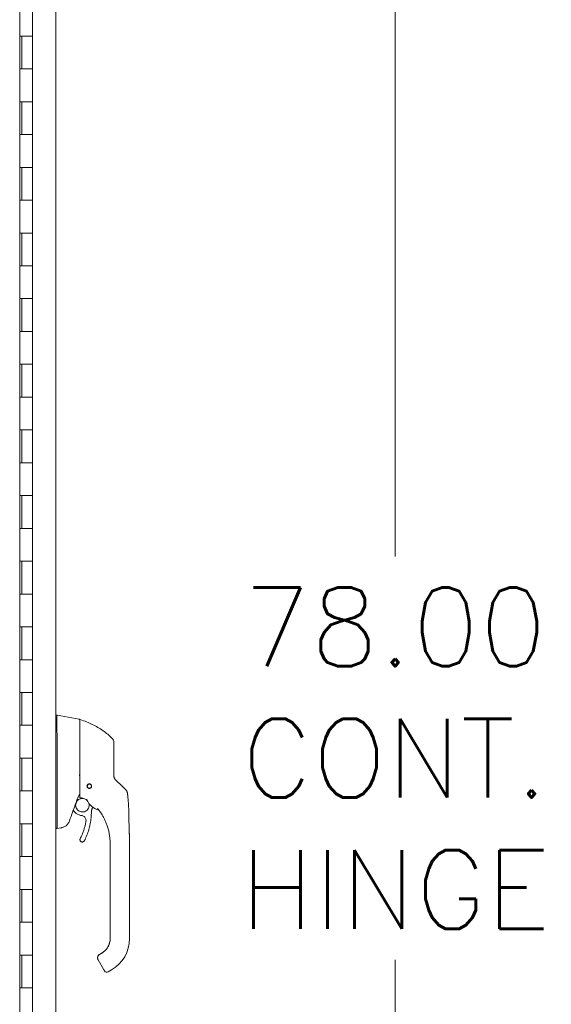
# Model space of a CAD drawing. Header units: inches. Extents: x 4 to 506, y 11 to 319.
# Tile 3 of 47: x 53 to 69, y 187 to 217. Entities that reach past the tile are written whole.
import ezdxf

# ---------------------------------------------------------------- set-up
doc = ezdxf.new("R2010")
doc.units = ezdxf.units.IN
doc.header["$LTSCALE"] = 30
doc.header["$MEASUREMENT"] = 0
doc.layers.add('Dimension (ANSI)', color=7, linetype='Continuous', lineweight=5)
doc.layers.add('Visible (ANSI)', color=7, linetype='Continuous', lineweight=5)
doc.styles.add('ROMANS', font='romans.shx')
doc.dimstyles.new('Default (ANSI)', dxfattribs={"dimscale": 30, "dimtxt": 0.08, "dimasz": 0.098425, "dimexe": 0.125, "dimexo": 0.0625, "dimgap": 0.031496, "dimtad": 0, "dimtih": 1, "dimtoh": 1, "dimrnd": 1e-08, "dimzin": 0, "dimdsep": 46, "dimtxsty": 'ROMANS', "dimcen": 0.09, "dimdle": 0.393701, "dimclrd": 256, "dimclre": 256, "dimclrt": 256, "dimadec": 0, "dimazin": 0, "dimtfac": 1.25, "dimtofl": 0, "dimtmove": 0, "dimatfit": 3, "dimfxl": 0, "dimtolj": 1, "dimtzin": 0, "dimlwd": -1, "dimlwe": -1, "dimarcsym": 0})

# ---------------------------------------------------------------- blocks, each defined once
blk = doc.blocks.new('*D30')
at = {"layer": 'Defpoints', "color": 0}
for p in [(53.221, 233.225), (53.221, 155.225), (64.275, 155.225)]:
    blk.add_point(p, dxfattribs=at)
at = {"layer": 'Dimension (ANSI)'}
for p, q in [((55.096, 233.225), (68.025, 233.225)), ((64.275, 230.272), (64.275, 200.37)), ((64.275, 158.178), (64.275, 188.08)), ((55.096, 155.225), (68.025, 155.225))]:
    blk.add_line(p, q, dxfattribs=at)
for points in [[(63.783, 230.272), (64.767, 230.272), (64.275, 233.225)], [(63.783, 158.178), (64.767, 158.178), (64.275, 155.225)]]:
    blk.add_solid(points, dxfattribs=at)
at = {"layer": 'Dimension (ANSI)', "insert": (64.275, 194.225), "char_height": 2.4, "attachment_point": 5, "style": 'ROMANS'}
blk.add_mtext('\\A1;78.00\\PCONT.\\PHINGE', dxfattribs=at)

msp = doc.modelspace()

# ---------------------------------------------------------------- linework, layer by layer
at = {"layer": 'Visible (ANSI)'}
for p, q in [((53.9276, 234.4127), (53.9276, 154.0376)), ((52.8259, 233.8796), (52.8259, 154.5046)), ((53.221, 216.2251), (53.221, 217.2251)), ((52.8287, 215.2251), (52.8287, 216.2251)), ((52.8287, 216.2251), (52.8973, 216.2251)), ((52.891, 215.2251), (52.891, 216.2251)), ((53.221, 216.2251), (52.8973, 216.2251)), ((52.8973, 216.2251), (53.221, 216.2251)), ((53.221, 215.2251), (53.221, 216.2251)), ((52.8973, 215.2251), (52.8287, 215.2251)), ((52.8973, 215.2251), (53.221, 215.2251)), ((53.221, 215.2251), (52.8973, 215.2251)), ((53.221, 214.2251), (53.221, 215.2251)), ((52.8287, 213.2251), (52.8287, 214.2251)), ((52.8287, 214.2251), (52.8973, 214.2251)), ((52.891, 213.2251), (52.891, 214.2251)), ((53.221, 214.2251), (52.8973, 214.2251)), ((52.8973, 214.2251), (53.221, 214.2251)), ((53.221, 213.2251), (53.221, 214.2251)), ((52.8973, 213.2251), (52.8287, 213.2251)), ((52.8973, 213.2251), (53.221, 213.2251)), ((53.221, 213.2251), (52.8973, 213.2251)), ((53.221, 212.2251), (53.221, 213.2251)), ((52.8287, 211.2251), (52.8287, 212.2251)), ((52.8287, 212.2251), (52.8973, 212.2251)), ((52.891, 211.2251), (52.891, 212.2251)), ((53.221, 212.2251), (52.8973, 212.2251)), ((52.8973, 212.2251), (53.221, 212.2251)), ((53.221, 211.2251), (53.221, 212.2251)), ((52.8973, 211.2251), (52.8287, 211.2251)), ((52.8973, 211.2251), (53.221, 211.2251)), ((53.221, 211.2251), (52.8973, 211.2251)), ((53.221, 210.2251), (53.221, 211.2251)), ((52.8287, 209.2251), (52.8287, 210.2251)), ((52.8287, 210.2251), (52.8973, 210.2251)), ((52.891, 209.2251), (52.891, 210.2251)), ((53.221, 210.2251), (52.8973, 210.2251)), ((52.8973, 210.2251), (53.221, 210.2251)), ((53.221, 209.2251), (53.221, 210.2251)), ((52.8973, 209.2251), (52.8287, 209.2251)), ((52.8973, 209.2251), (53.221, 209.2251)), ((53.221, 209.2251), (52.8973, 209.2251)), ((53.221, 208.2251), (53.221, 209.2251)), ((52.8287, 207.2251), (52.8287, 208.2251)), ((52.8287, 208.2251), (52.8973, 208.2251)), ((52.891, 207.2251), (52.891, 208.2251)), ((53.221, 208.2251), (52.8973, 208.2251)), ((52.8973, 208.2251), (53.221, 208.2251)), ((53.221, 207.2251), (53.221, 208.2251)), ((52.8973, 207.2251), (52.8287, 207.2251)), ((52.8973, 207.2251), (53.221, 207.2251)), ((53.221, 207.2251), (52.8973, 207.2251)), ((53.221, 206.2251), (53.221, 207.2251)), ((52.8287, 205.2251), (52.8287, 206.2251)), ((52.8287, 206.2251), (52.8973, 206.2251)), ((52.891, 205.2251), (52.891, 206.2251)), ((53.221, 206.2251), (52.8973, 206.2251)), ((52.8973, 206.2251), (53.221, 206.2251)), ((53.221, 205.2251), (53.221, 206.2251)), ((52.8973, 205.2251), (52.8287, 205.2251)), ((52.8973, 205.2251), (53.221, 205.2251)), ((53.221, 205.2251), (52.8973, 205.2251)), ((53.221, 204.2251), (53.221, 205.2251)), ((52.8287, 203.2251), (52.8287, 204.2251)), ((52.8287, 204.2251), (52.8973, 204.2251)), ((52.891, 203.2251), (52.891, 204.2251)), ((53.221, 204.2251), (52.8973, 204.2251)), ((52.8973, 204.2251), (53.221, 204.2251)), ((53.221, 203.2251), (53.221, 204.2251)), ((52.8973, 203.2251), (52.8287, 203.2251)), ((52.8973, 203.2251), (53.221, 203.2251)), ((53.221, 203.2251), (52.8973, 203.2251)), ((53.221, 202.2251), (53.221, 203.2251)), ((52.8287, 201.2251), (52.8287, 202.2251)), ((52.8287, 202.2251), (52.8973, 202.2251)), ((52.891, 201.2251), (52.891, 202.2251)), ((53.221, 202.2251), (52.8973, 202.2251)), ((52.8973, 202.2251), (53.221, 202.2251)), ((53.221, 201.2251), (53.221, 202.2251)), ((52.8973, 201.2251), (52.8287, 201.2251)), ((52.8973, 201.2251), (53.221, 201.2251)), ((53.221, 201.2251), (52.8973, 201.2251)), ((53.221, 200.2251), (53.221, 201.2251)), ((52.8287, 199.2251), (52.8287, 200.2251)), ((52.8287, 200.2251), (52.8973, 200.2251)), ((52.891, 199.2251), (52.891, 200.2251)), ((53.221, 200.2251), (52.8973, 200.2251)), ((52.8973, 200.2251), (53.221, 200.2251)), ((53.221, 199.2251), (53.221, 200.2251)), ((52.8973, 199.2251), (52.8287, 199.2251)), ((52.8973, 199.2251), (53.221, 199.2251)), ((53.221, 199.2251), (52.8973, 199.2251)), ((53.221, 198.2251), (53.221, 199.2251)), ((52.8287, 197.2251), (52.8287, 198.2251)), ((52.8287, 198.2251), (52.8973, 198.2251)), ((52.891, 197.2251), (52.891, 198.2251)), ((53.221, 198.2251), (52.8973, 198.2251)), ((52.8973, 198.2251), (53.221, 198.2251)), ((53.221, 197.2251), (53.221, 198.2251)), ((52.8973, 197.2251), (52.8287, 197.2251)), ((52.8973, 197.2251), (53.221, 197.2251)), ((53.221, 197.2251), (52.8973, 197.2251)), ((53.221, 196.2251), (53.221, 197.2251)), ((52.8287, 195.2251), (52.8287, 196.2251)), ((52.8287, 196.2251), (52.8973, 196.2251)), ((52.891, 195.2251), (52.891, 196.2251)), ((53.221, 196.2251), (52.8973, 196.2251)), ((52.8973, 196.2251), (53.221, 196.2251)), ((53.221, 195.2251), (53.221, 196.2251)), ((53.9276, 195.5307), (53.9721, 195.5307)), ((53.9723, 195.5307), (53.9721, 195.5307)), ((54.6397, 195.413), (53.9723, 195.5307)), ((54.656, 195.0531), (54.656, 195.3936)), ((52.8973, 195.2251), (52.8287, 195.2251)), ((52.8973, 195.2251), (53.221, 195.2251)), ((53.221, 195.2251), (52.8973, 195.2251)), ((53.221, 194.2251), (53.221, 195.2251)), ((53.9723, 194.8328), (53.9723, 193.7687)), ((52.8287, 193.2251), (52.8287, 194.2251)), ((52.8287, 194.2251), (52.8973, 194.2251)), ((52.891, 193.2251), (52.891, 194.2251)), ((53.221, 194.2251), (52.8973, 194.2251)), ((52.8973, 194.2251), (53.221, 194.2251)), ((53.221, 193.2251), (53.221, 194.2251)), ((53.9723, 193.5382), (53.9723, 192.1338)), ((52.8973, 193.2251), (52.8287, 193.2251)), ((52.8973, 193.2251), (53.221, 193.2251)), ((53.221, 193.2251), (52.8973, 193.2251)), ((53.221, 192.2251), (53.221, 193.2251)), ((54.4575, 192.639), (54.499, 192.5895)), ((55.0593, 192.8831), (55.0593, 192.8831)), ((52.8287, 191.2251), (52.8287, 192.2251)), ((52.8287, 192.2251), (52.8973, 192.2251)), ((52.891, 191.2251), (52.891, 192.2251)), ((53.221, 192.2251), (52.8973, 192.2251)), ((52.8973, 192.2251), (53.221, 192.2251)), ((53.221, 191.2251), (53.221, 192.2251)), ((53.9276, 192.0819), (53.9712, 192.0819)), ((53.9712, 192.0819), (53.9723, 192.0819)), ((54.0855, 192.1018), (53.9723, 192.0819)), ((54.6643, 191.7406), (54.6643, 191.7409)), ((55.586, 191.5618), (55.586, 191.6218)), ((55.586, 191.5618), (55.586, 190.9516)), ((56.1766, 190.6957), (56.1766, 191.6218)), ((52.8973, 191.2251), (52.8287, 191.2251)), ((52.8973, 191.2251), (53.221, 191.2251)), ((53.221, 191.2251), (52.8973, 191.2251)), ((53.221, 190.2251), (53.221, 191.2251)), ((55.586, 190.8532), (55.586, 190.9516)), ((55.586, 190.8532), (55.586, 190.6957)), ((55.586, 190.6957), (55.586, 190.2429)), ((56.1766, 190.6957), (56.1766, 188.7272)), ((52.8287, 189.2251), (52.8287, 190.2251)), ((52.8287, 190.2251), (52.8973, 190.2251)), ((52.891, 189.2251), (52.891, 190.2251)), ((53.221, 190.2251), (52.8973, 190.2251)), ((52.8973, 190.2251), (53.221, 190.2251)), ((53.221, 189.2251), (53.221, 190.2251)), ((55.586, 190.2429), (55.586, 190.1445)), ((55.586, 190.1445), (55.586, 189.5343)), ((55.586, 189.5343), (55.586, 189.4358)), ((55.586, 189.4358), (55.586, 188.8256)), ((52.8973, 189.2251), (52.8287, 189.2251)), ((52.8973, 189.2251), (53.221, 189.2251)), ((53.221, 189.2251), (52.8973, 189.2251)), ((53.221, 188.2251), (53.221, 189.2251)), ((55.586, 188.8256), (55.586, 188.7272)), ((52.8287, 187.2251), (52.8287, 188.2251)), ((52.8287, 188.2251), (52.8973, 188.2251)), ((52.891, 187.2251), (52.891, 188.2251)), ((53.221, 188.2251), (52.8973, 188.2251)), ((52.8973, 188.2251), (53.221, 188.2251)), ((53.221, 187.2251), (53.221, 188.2251)), ((55.2029, 188.143), (55.2029, 188.143)), ((55.2029, 188.1426), (55.2029, 188.1427)), ((55.2029, 188.1423), (55.2029, 188.1422)), ((55.3455, 188.2932), (55.2619, 188.2449)), ((55.2619, 188.2453), (55.3301, 188.2846)), ((55.3301, 188.2846), (55.2619, 188.2453)), ((55.3301, 188.2846), (55.2619, 188.2452)), ((55.3301, 188.2839), (55.2619, 188.2446)), ((55.2619, 188.2446), (55.3301, 188.2839)), ((55.2619, 188.2446), (55.3301, 188.2839)), ((55.2619, 188.2453), (55.2619, 188.2453)), ((55.2619, 188.2446), (55.2619, 188.2446)), ((55.3301, 188.2846), (55.3301, 188.2846)), ((55.3301, 188.2839), (55.3301, 188.2839)), ((55.2187, 188.0832), (55.3958, 187.7763)), ((55.6254, 187.7725), (55.5231, 187.7135)), ((52.8973, 187.2251), (52.8287, 187.2251)), ((52.8973, 187.2251), (53.221, 187.2251)), ((53.221, 187.2251), (52.8973, 187.2251)), ((53.221, 186.2251), (53.221, 187.2251))]:
    msp.add_line(p, q, dxfattribs=at)
msp.add_circle((54.9513, 193.3725), 0.061, dxfattribs=at)
for centre, radius, start, end in [((54.6363, 195.3936), 0.0197, 0.00006, 80.00001), ((54.6678, 195.3879), 0.0118, 73.0732, 179.99998), ((53.8433, 194.8328), 0.129, 0.01037, 3.51015), ((55.5025, 194.6976), 0.1969, 359.99997, 45.47278), ((54.9513, 193.3724), 0.0689, 180.08663, 359.90795), ((54.9513, 193.3734), 0.061, 180.42604, 359.57396), ((54.9513, 193.373), 0.061, 180.2801, 359.7199), ((54.9513, 193.3737), 0.061, 180.56492, 359.43508), ((54.8579, 192.9466), 0.0201, 23.66834, 56.81565), ((55.3811, 193.176), 0.5512, 203.66848, 254.63979), ((55.2298, 192.6251), 0.0201, 44.47562, 74.6398), ((69.2173, 187.1395), 15.748, 159.74434, 160.82859), ((55.4837, 187.7817), 0.0787, 210.00002, 300.00002)]:
    msp.add_arc(centre, radius, start, end, dxfattribs=at)
for centre, major_axis, ratio, start_param, end_param in [((55.9648, 193.7337), (-0.2377, -0.1397), 0.8326746, 0.1984379, 0.2341508), ((55.9181, 193.1304), (-0.0314, 0.1943), 0.9999984, 4.712389, 5.3634248), ((55.9181, 193.1297), (0.1958, 0.0203), 0.9999934, 0, 0.5297275), ((56.3161, 192.4301), (-1.4398, 0.5246), 0.0011887, 0.0004265, 0.0011341), ((54.8696, 192.9415), (0.0081, 0.0184), 0.9571386, 6.2831848, 6.2867931), ((55.1873, 192.6788), (0.0155, 0.0128), 0.7633201, 6.2825394, 6.2831869), ((55.3811, 193.1762), (0.5314, -0.1463), 0.9999993, 4.712389, 4.7123951), ((54.7926, 193.239), (0.4425, -0.5946), 0.000761, 6.2822115, 6.2842075), ((53.5189, 192.0819), (0.4534, 0.0534), 0.1629425, 6.1951839, 6.264012), ((55.0742, 188.7279), (0.5118, 0), 0.9999992, 5.2359878, 6.2831853), ((55.0742, 188.7272), (1.1024, 0), 0.9999992, 5.2359878, 6.2831853), ((55.2869, 188.1226), (-0.0682, -0.0394), 0.0011029, 6.2825485, 6.2831853)]:
    msp.add_ellipse(centre, major_axis=major_axis, ratio=ratio, start_param=start_param, end_param=end_param, dxfattribs=at)
for points, knots in [([(53.9721, 195.5307), (53.9692, 195.5307), (53.9671, 195.5261), (53.9635, 195.5057), (53.9621, 195.4878), (53.9598, 195.43), (53.9592, 195.385), (53.9592, 195.2748), (53.9598, 195.2109), (53.9621, 195.0893), (53.9635, 195.0354), (53.9671, 194.9339), (53.9692, 194.8872), (53.9721, 194.8407)], [-2.7434722, -2.7434722, -2.7434722, -2.7434722, -2.3881903, -2.3881903, -1.9605506, -1.9605506, -1.3719512, -1.3719512, -0.783309, -0.783309, -0.3554091, -0.3554091, 0, 0, 0, 0]), ([(55.6405, 194.838), (55.6006, 194.8772), (55.5581, 194.9157), (55.513, 194.9532), (55.468, 194.9907), (55.4204, 195.0271), (55.3702, 195.0623), (55.3201, 195.0975), (55.2673, 195.1314), (55.212, 195.1638), (55.1568, 195.1962), (55.0991, 195.227), (55.0414, 195.2548), (54.9838, 195.2827), (54.9264, 195.3078), (54.8651, 195.3318), (54.8039, 195.3559), (54.7389, 195.3786), (54.6712, 195.3992)], [0, 0, 0, 0, 0.1666667, 0.1666667, 0.1666667, 0.3333333, 0.3333333, 0.3333333, 0.5, 0.5, 0.5, 0.6666667, 0.6666667, 0.6666667, 0.8333333, 0.8333333, 0.8333333, 1, 1, 1, 1]), ([(54.656, 195.0531), (54.656, 195.0409), (54.656, 195.0289), (54.656, 195.0172), (54.656, 194.9995), (54.656, 194.9825), (54.656, 194.9663), (54.656, 194.95), (54.656, 194.9344), (54.656, 194.9194), (54.656, 194.9045), (54.656, 194.8902), (54.656, 194.8765), (54.656, 194.8628), (54.656, 194.8498), (54.656, 194.8373), (54.656, 194.8248), (54.656, 194.8128), (54.656, 194.8014), (54.656, 194.7899), (54.656, 194.779), (54.656, 194.7685), (54.656, 194.7581), (54.656, 194.7481), (54.656, 194.7385), (54.656, 194.729), (54.656, 194.7199), (54.656, 194.7113), (54.656, 194.7026), (54.656, 194.6944), (54.656, 194.6865)], [0.73879691, 0.73879691, 0.73879691, 0.73879691, 0.75675676, 0.75675676, 0.75675676, 0.78378378, 0.78378378, 0.78378378, 0.81081081, 0.81081081, 0.81081081, 0.83783784, 0.83783784, 0.83783784, 0.86486486, 0.86486486, 0.86486486, 0.89189189, 0.89189189, 0.89189189, 0.91891892, 0.91891892, 0.91891892, 0.94594595, 0.94594595, 0.94594595, 0.97297297, 0.97297297, 0.97297297, 1, 1, 1, 1]), ([(54.656, 194.6865), (54.656, 194.6016), (54.656, 194.5199), (54.656, 194.4405), (54.656, 194.3612), (54.656, 194.2843), (54.656, 194.2119), (54.656, 194.1396), (54.656, 194.0718), (54.656, 194.0011), (54.656, 193.9305), (54.656, 193.8569), (54.656, 193.7829)], [0, 0, 0, 0, 0.25, 0.25, 0.25, 0.5, 0.5, 0.5, 0.75, 0.75, 0.75, 1, 1, 1, 1]), ([(55.6993, 194.0829), (55.6993, 194.0919), (55.6993, 194.1013), (55.6993, 194.1111), (55.6993, 194.121), (55.6993, 194.1313), (55.6993, 194.1422), (55.6993, 194.153), (55.6993, 194.1643), (55.6993, 194.1761), (55.6993, 194.1879), (55.6993, 194.2002), (55.6993, 194.213), (55.6993, 194.2258), (55.6993, 194.2392), (55.6993, 194.253), (55.6993, 194.2669), (55.6993, 194.2814), (55.6993, 194.2963), (55.6993, 194.3113), (55.6993, 194.3269), (55.6993, 194.343), (55.6993, 194.3591), (55.6993, 194.3759), (55.6993, 194.3931), (55.6993, 194.4103), (55.6993, 194.4281), (55.6993, 194.4462), (55.6993, 194.4644), (55.6993, 194.483), (55.6993, 194.5007), (55.6993, 194.5185), (55.6993, 194.5353), (55.6993, 194.5504), (55.6993, 194.5655), (55.6993, 194.579), (55.6993, 194.591), (55.6993, 194.603), (55.6993, 194.6136), (55.6993, 194.6229), (55.6993, 194.6322), (55.6993, 194.6402), (55.6993, 194.6472), (55.6993, 194.6543), (55.6993, 194.6603), (55.6993, 194.6655), (55.6993, 194.6706), (55.6993, 194.675), (55.6993, 194.6786), (55.6993, 194.6823), (55.6993, 194.6853), (55.6993, 194.6877), (55.6993, 194.6901), (55.6993, 194.6919), (55.6993, 194.6933), (55.6993, 194.6947), (55.6993, 194.6957), (55.6993, 194.6963), (55.6993, 194.6969), (55.6993, 194.6972), (55.6993, 194.6972)], [0, 0, 0, 0, 0.05, 0.05, 0.05, 0.1, 0.1, 0.1, 0.15, 0.15, 0.15, 0.2, 0.2, 0.2, 0.25, 0.25, 0.25, 0.3, 0.3, 0.3, 0.35, 0.35, 0.35, 0.4, 0.4, 0.4, 0.45, 0.45, 0.45, 0.5, 0.5, 0.5, 0.55, 0.55, 0.55, 0.6, 0.6, 0.6, 0.65, 0.65, 0.65, 0.7, 0.7, 0.7, 0.75, 0.75, 0.75, 0.8, 0.8, 0.8, 0.85, 0.85, 0.85, 0.9, 0.9, 0.9, 0.95, 0.95, 0.95, 1, 1, 1, 1]), ([(55.6993, 193.6932), (55.6993, 193.734), (55.6993, 193.7756), (55.6993, 193.8181), (55.6993, 193.8606), (55.6993, 193.9039), (55.6993, 193.9481), (55.6993, 193.9922), (55.6993, 194.0372), (55.6993, 194.0829)], [0, 0, 0, 0, 0.33333333, 0.33333333, 0.33333333, 0.66666667, 0.66666667, 0.66666667, 1, 1, 1, 1]), ([(53.9723, 193.7674), (53.9719, 193.7287), (53.9717, 193.69), (53.9717, 193.6135), (53.9719, 193.576), (53.9723, 193.5395)], [-0.58964336, -0.58964336, -0.58964336, -0.58964336, -0.29484392, -0.29484392, 0, 0, 0, 0]), ([(54.6553, 193.6953), (54.6547, 193.6972), (54.6538, 193.6989), (54.6524, 193.7005), (54.651, 193.702), (54.6492, 193.7034), (54.647, 193.7048), (54.6449, 193.7061), (54.6424, 193.7074), (54.6398, 193.7087)], [0, 0, 0, 0, 0.3333333, 0.3333333, 0.3333333, 0.6666667, 0.6666667, 0.6666667, 1, 1, 1, 1]), ([(54.6553, 193.6953), (54.6556, 193.6942), (54.6558, 193.6922), (54.656, 193.6876), (54.656, 193.685), (54.656, 193.6827)], [-0.039762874, -0.039762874, -0.039762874, -0.039762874, -0.019191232, -0.019191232, 0, 0, 0, 0]), ([(54.656, 193.7829), (54.656, 193.773), (54.656, 193.7629), (54.656, 193.7524), (54.656, 193.7418), (54.656, 193.7309), (54.656, 193.7202), (54.656, 193.7095), (54.656, 193.699), (54.656, 193.6886), (54.656, 193.6782), (54.656, 193.6679), (54.656, 193.6577), (54.656, 193.6475), (54.656, 193.6374), (54.656, 193.6275), (54.656, 193.6176), (54.656, 193.608), (54.656, 193.598), (54.656, 193.5881), (54.656, 193.5779), (54.656, 193.5672), (54.656, 193.5564), (54.656, 193.5452), (54.656, 193.5338), (54.656, 193.5224), (54.656, 193.5109), (54.656, 193.4992), (54.656, 193.4875), (54.656, 193.4757), (54.656, 193.4637), (54.656, 193.4517), (54.656, 193.4397), (54.656, 193.4275), (54.656, 193.4154), (54.656, 193.4032), (54.656, 193.391), (54.656, 193.3788), (54.656, 193.3666), (54.656, 193.3543), (54.656, 193.342), (54.656, 193.3294), (54.656, 193.3178), (54.656, 193.3061), (54.656, 193.2953), (54.656, 193.2855), (54.656, 193.2756), (54.656, 193.2667), (54.656, 193.2584), (54.656, 193.2501), (54.656, 193.2424), (54.656, 193.2352), (54.656, 193.2279), (54.656, 193.221), (54.656, 193.2143), (54.656, 193.2077), (54.656, 193.2012), (54.656, 193.1948), (54.656, 193.1884), (54.656, 193.1822), (54.656, 193.176), (54.656, 193.1698), (54.656, 193.1637), (54.656, 193.1576), (54.656, 193.1515), (54.656, 193.1454), (54.656, 193.1395), (54.656, 193.1335), (54.656, 193.1277), (54.656, 193.1224), (54.656, 193.117), (54.656, 193.1122), (54.656, 193.1079), (54.656, 193.1035), (54.656, 193.0996), (54.656, 193.096), (54.656, 193.0925), (54.656, 193.0892), (54.656, 193.0863), (54.656, 193.0833), (54.656, 193.0807), (54.656, 193.0782), (54.656, 193.0758), (54.656, 193.0735), (54.656, 193.0715), (54.656, 193.0695), (54.656, 193.0676), (54.656, 193.0658), (54.656, 193.0641), (54.656, 193.0625), (54.656, 193.0609), (54.656, 193.0594), (54.656, 193.0579), (54.656, 193.0565), (54.656, 193.0551), (54.656, 193.0537), (54.656, 193.0524), (54.656, 193.051), (54.656, 193.0497), (54.656, 193.0483), (54.656, 193.047), (54.656, 193.0456), (54.656, 193.0443), (54.656, 193.043), (54.656, 193.0418), (54.656, 193.0407), (54.656, 193.0396), (54.656, 193.0386), (54.656, 193.0378), (54.656, 193.037), (54.656, 193.0362), (54.656, 193.0355), (54.656, 193.0349), (54.656, 193.0343), (54.656, 193.0337), (54.656, 193.0332), (54.656, 193.0327), (54.656, 193.0322), (54.656, 193.0318), (54.656, 193.0314), (54.656, 193.031), (54.656, 193.0306), (54.656, 193.0303), (54.656, 193.03), (54.656, 193.0297), (54.656, 193.0295), (54.656, 193.0292), (54.656, 193.029), (54.656, 193.0288), (54.656, 193.0286), (54.656, 193.0284), (54.656, 193.0283), (54.656, 193.0281), (54.656, 193.028), (54.656, 193.0279), (54.656, 193.0277), (54.656, 193.0276), (54.656, 193.0275), (54.656, 193.0275), (54.656, 193.0274), (54.656, 193.0273), (54.656, 193.0273), (54.656, 193.0272), (54.656, 193.0272), (54.656, 193.0271), (54.656, 193.0271), (54.656, 193.0271), (54.656, 193.027), (54.656, 193.027), (54.656, 193.027), (54.656, 193.027)], [0, 0, 0, 0, 0.02, 0.02, 0.02, 0.04, 0.04, 0.04, 0.06, 0.06, 0.06, 0.08, 0.08, 0.08, 0.1, 0.1, 0.1, 0.12, 0.12, 0.12, 0.14, 0.14, 0.14, 0.16, 0.16, 0.16, 0.18, 0.18, 0.18, 0.2, 0.2, 0.2, 0.22, 0.22, 0.22, 0.24, 0.24, 0.24, 0.26, 0.26, 0.26, 0.28, 0.28, 0.28, 0.3, 0.3, 0.3, 0.32, 0.32, 0.32, 0.34, 0.34, 0.34, 0.36, 0.36, 0.36, 0.38, 0.38, 0.38, 0.4, 0.4, 0.4, 0.42, 0.42, 0.42, 0.44, 0.44, 0.44, 0.46, 0.46, 0.46, 0.48, 0.48, 0.48, 0.5, 0.5, 0.5, 0.52, 0.52, 0.52, 0.54, 0.54, 0.54, 0.56, 0.56, 0.56, 0.58, 0.58, 0.58, 0.6, 0.6, 0.6, 0.62, 0.62, 0.62, 0.64, 0.64, 0.64, 0.66, 0.66, 0.66, 0.68, 0.68, 0.68, 0.7, 0.7, 0.7, 0.72, 0.72, 0.72, 0.74, 0.74, 0.74, 0.76, 0.76, 0.76, 0.78, 0.78, 0.78, 0.8, 0.8, 0.8, 0.82, 0.82, 0.82, 0.84, 0.84, 0.84, 0.86, 0.86, 0.86, 0.88, 0.88, 0.88, 0.9, 0.9, 0.9, 0.92, 0.92, 0.92, 0.94, 0.94, 0.94, 0.96, 0.96, 0.96, 0.98, 0.98, 0.98, 1, 1, 1, 1]), ([(55.6993, 193.6947), (55.6993, 193.6861), (55.6999, 193.678), (55.7008, 193.6704), (55.7017, 193.6628), (55.7031, 193.6558), (55.7046, 193.6492), (55.7062, 193.6427), (55.708, 193.6366), (55.7099, 193.6309), (55.7118, 193.6253), (55.7139, 193.6201), (55.716, 193.6153), (55.7181, 193.6105), (55.7203, 193.6061), (55.7225, 193.6019), (55.7247, 193.5978), (55.7269, 193.5941), (55.7291, 193.5905), (55.7313, 193.587), (55.7334, 193.5838), (55.7356, 193.5807), (55.7378, 193.5777), (55.7399, 193.5748), (55.742, 193.5721), (55.7441, 193.5695), (55.7462, 193.567), (55.7484, 193.5646), (55.7505, 193.5622), (55.7526, 193.5599), (55.7547, 193.5577)], [0.00000004, 0.00000004, 0.00000004, 0.00000004, 0.1, 0.1, 0.1, 0.2, 0.2, 0.2, 0.3, 0.3, 0.3, 0.4, 0.4, 0.4, 0.5, 0.5, 0.5, 0.6, 0.6, 0.6, 0.7, 0.7, 0.7, 0.8, 0.8, 0.8, 0.9, 0.9, 0.9, 1, 1, 1, 1]), ([(54.9513, 193.3034), (54.9461, 193.3034), (54.9409, 193.304), (54.9306, 193.3063), (54.9257, 193.3081), (54.9136, 193.314), (54.907, 193.3189), (54.8953, 193.3311), (54.8905, 193.3387), (54.8846, 193.3534), (54.883, 193.3604), (54.8821, 193.3741), (54.8826, 193.3807), (54.8857, 193.3946), (54.8885, 193.4017), (54.8973, 193.4159), (54.9035, 193.4227), (54.9168, 193.4323), (54.9233, 193.4356), (54.937, 193.44), (54.9441, 193.4411), (54.9513, 193.4411)], [-0.57392807, -0.57392807, -0.57392807, -0.57392807, -0.53381403, -0.53381403, -0.49391427, -0.49391427, -0.43075969, -0.43075969, -0.35976568, -0.35976568, -0.30059841, -0.30059841, -0.24545309, -0.24545309, -0.18315135, -0.18315135, -0.11040726, -0.11040726, -0.05467869, -0.05467869, -0.000001, -0.000001, -0.000001, -0.000001]), ([(54.9513, 193.4411), (54.9566, 193.4411), (54.9619, 193.4405), (54.9723, 193.438), (54.9773, 193.4362), (54.99, 193.4299), (54.997, 193.4245), (55.0085, 193.4115), (55.013, 193.4041), (55.0186, 193.3887), (55.02, 193.381), (55.0203, 193.3656), (55.0191, 193.3581), (55.0143, 193.3434), (55.0107, 193.3364), (55.0007, 193.3235), (54.9943, 193.3178), (54.9817, 193.3101), (54.9759, 193.3076), (54.9638, 193.3042), (54.9576, 193.3034), (54.9513, 193.3034)], [-0.56928744, -0.56928744, -0.56928744, -0.56928744, -0.52888577, -0.52888577, -0.48768411, -0.48768411, -0.42024216, -0.42024216, -0.35307171, -0.35307171, -0.29129274, -0.29129274, -0.2304014, -0.2304014, -0.16717789, -0.16717789, -0.09852884, -0.09852884, -0.04859211, -0.04859211, -0.000001, -0.000001, -0.000001, -0.000001]), ([(55.9019, 193.4175), (55.9077, 193.412), (55.9139, 193.4061), (55.9208, 193.3995), (55.9277, 193.393), (55.9353, 193.3858), (55.9427, 193.3787), (55.9502, 193.3717), (55.9575, 193.3647), (55.9643, 193.3582), (55.9711, 193.3518), (55.9773, 193.3458), (55.9831, 193.3404), (55.9888, 193.3349), (55.9941, 193.3299), (55.9989, 193.3253), (56.0037, 193.3207), (56.0081, 193.3165), (56.0121, 193.3127), (56.0161, 193.3089), (56.0197, 193.3055), (56.023, 193.3024), (56.0262, 193.2993), (56.0291, 193.2965), (56.0317, 193.294), (56.0344, 193.2916), (56.0367, 193.2894), (56.0387, 193.2874), (56.0407, 193.2855), (56.0425, 193.2838), (56.044, 193.2824), (56.0455, 193.2809), (56.0468, 193.2797), (56.0479, 193.2786), (56.049, 193.2776), (56.0499, 193.2767), (56.0507, 193.276), (56.0514, 193.2753), (56.052, 193.2747), (56.0525, 193.2743), (56.0529, 193.2739), (56.0532, 193.2736), (56.0534, 193.2734), (56.0536, 193.2732), (56.0537, 193.2731), (56.0537, 193.2731)], [0.00000004, 0.00000004, 0.00000004, 0.00000004, 0.06666667, 0.06666667, 0.06666667, 0.13333333, 0.13333333, 0.13333333, 0.2, 0.2, 0.2, 0.26666667, 0.26666667, 0.26666667, 0.33333333, 0.33333333, 0.33333333, 0.4, 0.4, 0.4, 0.46666667, 0.46666667, 0.46666667, 0.53333333, 0.53333333, 0.53333333, 0.6, 0.6, 0.6, 0.66666667, 0.66666667, 0.66666667, 0.73333333, 0.73333333, 0.73333333, 0.8, 0.8, 0.8, 0.86666667, 0.86666667, 0.86666667, 0.93333333, 0.93333333, 0.93333333, 1, 1, 1, 1]), ([(56.0948, 193.217), (56.0948, 193.217), (56.0948, 193.2169), (56.0953, 193.2159), (56.0969, 193.2128), (56.1007, 193.2039), (56.1019, 193.2008), (56.1052, 193.1916), (56.1074, 193.1847), (56.1114, 193.1689), (56.113, 193.1597), (56.114, 193.1503)], [0.30539867, 0.30539867, 0.30539867, 0.30539867, 0.32826155, 0.32826155, 0.44781005, 0.44781005, 0.49541217, 0.49541217, 0.56786727, 0.56786727, 0.64600989, 0.64600989, 0.64600989, 0.64600989]), ([(54.5335, 192.7921), (54.5335, 192.8142), (54.5371, 192.8362), (54.5509, 192.8781), (54.5612, 192.8979), (54.5876, 192.9332), (54.6036, 192.9488), (54.6397, 192.9741), (54.6598, 192.9838), (54.7021, 192.9965), (54.7242, 192.9994), (54.7551, 192.9985), (54.764, 192.9976), (54.7728, 192.9962)], [5.9346961, 5.9346961, 5.9346961, 5.9346961, 6.2546961, 6.2546961, 6.5746962, 6.5746962, 6.8946962, 6.8946962, 7.2146962, 7.2146962, 7.5346961, 7.5346961, 7.6638354, 7.6638354, 7.6638354, 7.6638354]), ([(54.6666, 193.0153), (54.6653, 193.0154), (54.664, 193.0158), (54.6614, 193.017), (54.6601, 193.0179), (54.6581, 193.0201), (54.6573, 193.0214), (54.6563, 193.0242), (54.656, 193.0256), (54.656, 193.027)], [0, 0, 0, 0, 0.010213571, 0.010213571, 0.021888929, 0.021888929, 0.03336269, 0.03336269, 0.044191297, 0.044191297, 0.044191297, 0.044191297]), ([(54.6666, 193.0153), (54.6676, 193.0152), (54.6686, 193.015), (54.6707, 193.0148), (54.6717, 193.0147), (54.6727, 193.0146)], [-0.015527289, -0.015527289, -0.015527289, -0.015527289, -0.007755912, -0.007755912, -0.000000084, -0.000000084, -0.000000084, -0.000000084]), ([(54.8777, 192.9599), (54.8615, 192.967), (54.845, 192.9735), (54.8282, 192.9793), (54.8115, 192.9852), (54.7946, 192.9904), (54.7775, 192.995), (54.7603, 192.9996), (54.743, 193.0035), (54.7256, 193.0068), (54.7081, 193.0101), (54.6904, 193.0127), (54.6727, 193.0146)], [0.00000001, 0.00000001, 0.00000001, 0.00000001, 0.25, 0.25, 0.25, 0.5, 0.5, 0.5, 0.75, 0.75, 0.75, 1, 1, 1, 1]), ([(54.8263, 192.98), (54.8413, 192.9731), (54.8555, 192.9645), (54.873, 192.9506), (54.8774, 192.9468), (54.8817, 192.9428)], [7.9353654, 7.9353654, 7.9353654, 7.9353654, 8.17469604, 8.17469604, 8.25940983, 8.25940983, 8.25940983, 8.25940983]), ([(56.1526, 192.644), (56.1517, 192.7006), (56.1489, 192.7583), (56.1449, 192.8158), (56.141, 192.8737), (56.1359, 192.9313), (56.1305, 192.9873), (56.1251, 193.0434), (56.1194, 193.0977), (56.1139, 193.1499)], [0.00202866, 0.00202866, 0.00202866, 0.00202866, 0.33333333, 0.33333333, 0.33333333, 0.66666667, 0.66666667, 0.66666667, 1, 1, 1, 1]), ([(56.114, 193.1503), (56.1225, 193.0687), (56.1311, 192.9871), (56.1433, 192.8441), (56.1477, 192.7826), (56.1508, 192.7097), (56.1512, 192.6981), (56.1517, 192.6827), (56.1519, 192.6787), (56.1521, 192.6709), (56.1522, 192.6671), (56.1523, 192.6622), (56.1523, 192.6608), (56.1524, 192.657), (56.1524, 192.6552), (56.1526, 192.6488), (56.1526, 192.6488), (56.1526, 192.6477), (56.1526, 192.6475), (56.1526, 192.6475)], [0.0000066, 0.0000066, 0.0000066, 0.0000066, 0.6250104, 0.6250104, 1.0938658, 1.0938658, 1.181845, 1.181845, 1.2131635, 1.2131635, 1.244798, 1.244798, 1.2605313, 1.2605313, 1.2923474, 1.2923474, 1.4199121, 1.4199121, 1.5350653, 1.5350653, 1.5350653, 1.5350653]), ([(54.444, 192.6022), (54.4441, 192.6018), (54.4441, 192.6015), (54.4444, 192.5997), (54.4444, 192.5983), (54.4442, 192.5951), (54.4438, 192.5933), (54.4431, 192.5916)], [0.020894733, 0.020894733, 0.020894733, 0.020894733, 0.023788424, 0.023788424, 0.034584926, 0.034584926, 0.048126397, 0.048126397, 0.048126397, 0.048126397]), ([(54.9469, 192.7921), (54.9469, 192.7702), (54.9433, 192.7482), (54.9295, 192.7064), (54.9192, 192.6866), (54.8928, 192.6513), (54.8768, 192.6357), (54.8407, 192.6104), (54.8206, 192.6007), (54.7783, 192.588), (54.7562, 192.5851), (54.7121, 192.5864), (54.6902, 192.5906), (54.6488, 192.6057), (54.6293, 192.6166), (54.5947, 192.6439), (54.5796, 192.6604), (54.5554, 192.6973), (54.5462, 192.7176), (54.5359, 192.7562), (54.5335, 192.7742), (54.5335, 192.7921)], [2.7943163, 2.7943163, 2.7943163, 2.7943163, 3.1131035, 3.1131035, 3.4331035, 3.4331035, 3.7531035, 3.7531035, 4.0731035, 4.0731035, 4.3931035, 4.3931035, 4.7131034, 4.7131034, 5.0331034, 5.0331034, 5.3531034, 5.3531034, 5.6731034, 5.6731034, 5.9334832, 5.9334832, 5.9334832, 5.9334832]), ([(54.9398, 192.8457), (54.9398, 192.8457), (54.9398, 192.8456), (54.9445, 192.8282), (54.9469, 192.8101), (54.9469, 192.7921)], [8.81399674, 8.81399674, 8.81399674, 8.81399674, 8.81469604, 8.81469604, 9.07628873, 9.07628873, 9.07628873, 9.07628873]), ([(55.0296, 192.6679), (55.0275, 192.663), (55.0256, 192.658), (55.0222, 192.6479), (55.0207, 192.6428), (55.0182, 192.6325), (55.0171, 192.6273), (55.0154, 192.6168), (55.0147, 192.6115), (55.0139, 192.6009), (55.0137, 192.5956), (55.0137, 192.5903)], [6.22620958, 6.22620958, 6.22620958, 6.22620958, 6.30729363, 6.30729363, 6.38837768, 6.38837768, 6.46946173, 6.46946173, 6.55054578, 6.55054578, 6.63162983, 6.63162983, 6.63162983, 6.63162983]), ([(55.05, 192.7353), (55.0499, 192.7346), (55.0497, 192.734), (55.0482, 192.7258), (55.0465, 192.7184), (55.0426, 192.7037), (55.0404, 192.6964), (55.0354, 192.682), (55.0326, 192.6749), (55.0296, 192.6679)], [2.97444193, 2.97444193, 2.97444193, 2.97444193, 2.98096633, 2.98096633, 3.05350035, 3.05350035, 3.12603437, 3.12603437, 3.19856838, 3.19856838, 3.19856838, 3.19856838]), ([(55.4356, 192.3176), (55.4223, 192.3469), (55.4077, 192.3769), (55.3916, 192.4075), (55.3754, 192.438), (55.3578, 192.4692), (55.3386, 192.5007), (55.3193, 192.5322), (55.2984, 192.5641), (55.2758, 192.5959), (55.2532, 192.6278), (55.229, 192.6597), (55.2028, 192.6916)], [0, 0, 0, 0, 0.25, 0.25, 0.25, 0.5, 0.5, 0.5, 0.75, 0.75, 0.75, 0.99999998, 0.99999998, 0.99999998, 0.99999998]), ([(56.1527, 192.6427), (56.1527, 192.6422), (56.1527, 192.6427), (56.1528, 192.6381), (56.1528, 192.6375), (56.1528, 192.6362), (56.1528, 192.6354), (56.1528, 192.6335), (56.1529, 192.6324), (56.1529, 192.6287), (56.153, 192.6257), (56.1531, 192.6169), (56.1532, 192.6107), (56.1535, 192.5943), (56.1537, 192.5839), (56.1543, 192.5424), (56.1548, 192.5112), (56.1569, 192.3866), (56.1589, 192.2932), (56.1654, 192.06), (56.1712, 191.9202), (56.1749, 191.7641), (56.1752, 191.748), (56.1758, 191.7172), (56.176, 191.7022), (56.1763, 191.675), (56.1764, 191.6626), (56.1765, 191.6488), (56.1765, 191.6453), (56.1765, 191.6394), (56.1765, 191.637), (56.1765, 191.6347), (56.1765, 191.6344), (56.1765, 191.634), (56.1765, 191.6338), (56.1765, 191.6337), (56.1765, 191.6336), (56.1765, 191.6335), (56.1765, 191.6335), (56.1765, 191.6334), (56.1765, 191.6334), (56.1765, 191.6334), (56.1765, 191.6334), (56.1765, 191.6334)], [0, 0, 0, 0, 0.1159605, 0.1159605, 0.1286218, 0.1286218, 0.1402614, 0.1402614, 0.1519419, 0.1519419, 0.1755884, 0.1755884, 0.2222149, 0.2222149, 0.3014399, 0.3014399, 0.5389789, 0.5389789, 1.2516919, 1.2516919, 2.3205902, 2.3205902, 2.4431261, 2.4431261, 2.5614461, 2.5614461, 2.6841104, 2.6841104, 2.7342759, 2.7342759, 2.7807507, 2.7807507, 2.7875201, 2.7875201, 2.7904135, 2.7904135, 2.7918602, 2.7918602, 2.7925835, 2.7925835, 2.7929452, 2.7929452, 2.7929723, 2.7929723, 2.7929723, 2.7929723]), ([(56.1527, 192.6394), (56.1527, 192.6394), (56.1527, 192.6394), (56.1527, 192.6393), (56.1527, 192.6391), (56.1528, 192.6372), (56.1528, 192.6366), (56.1528, 192.6344), (56.1528, 192.6336), (56.1529, 192.6318), (56.1529, 192.6309), (56.1529, 192.6285), (56.1529, 192.6269), (56.153, 192.6235), (56.153, 192.6216), (56.1531, 192.6168), (56.1532, 192.6137), (56.1533, 192.6039), (56.1534, 192.5971), (56.1539, 192.5701), (56.1542, 192.5498), (56.1555, 192.4687), (56.1566, 192.4079), (56.1598, 192.2561), (56.1623, 192.165), (56.1675, 192.0066), (56.17, 191.936), (56.1722, 191.8638), (56.1725, 191.8538), (56.1729, 191.8398), (56.1731, 191.835), (56.1732, 191.8297), (56.1733, 191.8282), (56.1733, 191.8267), (56.1733, 191.8264), (56.1733, 191.8261), (56.1733, 191.8261), (56.1733, 191.8261)], [2.3855729, 2.3855729, 2.3855729, 2.3855729, 2.4134226, 2.4134226, 2.5210955, 2.5210955, 2.5615635, 2.5615635, 2.5782618, 2.5782618, 2.5896296, 2.5896296, 2.6042754, 2.6042754, 2.6189313, 2.6189313, 2.6426778, 2.6426778, 2.6942641, 2.6942641, 2.8488358, 2.8488358, 3.3123956, 3.3123956, 4.0079879, 4.0079879, 4.5316835, 4.5316835, 4.6195555, 4.6195555, 4.67259, 4.67259, 4.6990879, 4.6990879, 4.715138, 4.715138, 4.7207262, 4.7207262, 4.7207262, 4.7207262]), ([(54.3426, 192.3111), (54.3314, 192.2789), (54.3148, 192.2482), (54.2734, 192.1949), (54.2483, 192.1716), (54.1928, 192.1343), (54.1616, 192.12), (54.1196, 192.1083), (54.1098, 192.1061), (54.0998, 192.1044)], [0.0000069, 0.0000069, 0.0000069, 0.0000069, 0.25938854, 0.25938854, 0.51413678, 0.51413678, 0.76905127, 0.76905127, 0.84596412, 0.84596412, 0.84596412, 0.84596412]), ([(54.7081, 192.4788), (54.692, 192.4805), (54.676, 192.4833), (54.6448, 192.4915), (54.6294, 192.4968), (54.5998, 192.5097), (54.5855, 192.5173), (54.5581, 192.5346), (54.5451, 192.5443), (54.5208, 192.5656), (54.5094, 192.5772), (54.499, 192.5895)], [4.46606988, 4.46606988, 4.46606988, 4.46606988, 4.62005346, 4.62005346, 4.77403703, 4.77403703, 4.92802061, 4.92802061, 5.08200418, 5.08200418, 5.23598776, 5.23598776, 5.23598776, 5.23598776]), ([(54.7081, 192.4788), (54.7234, 192.4772), (54.7385, 192.4734), (54.767, 192.4615), (54.7803, 192.4535), (54.8041, 192.4338), (54.8145, 192.4223), (54.8316, 192.3966), (54.8383, 192.3825), (54.8472, 192.353), (54.8495, 192.3376), (54.8495, 192.3221)], [1.3244772, 1.3244772, 1.3244772, 1.3244772, 1.6182025, 1.6182025, 1.9119277, 1.9119277, 2.2056529, 2.2056529, 2.4993782, 2.4993782, 2.7931034, 2.7931034, 2.7931034, 2.7931034]), ([(55.0137, 192.5903), (55.0137, 192.5291), (55.0107, 192.468), (54.999, 192.3463), (54.9902, 192.2857), (54.9669, 192.1657), (54.9524, 192.1062), (54.9177, 191.989), (54.8976, 191.9312), (54.8518, 191.8178), (54.8262, 191.7622), (54.798, 191.7079)], [2.79314814, 2.79314814, 2.79314814, 2.79314814, 2.88900452, 2.88900452, 2.9848609, 2.9848609, 3.08071728, 3.08071728, 3.17657366, 3.17657366, 3.27243005, 3.27243005, 3.27243005, 3.27243005]), ([(54.8495, 192.3221), (54.8495, 192.3205), (54.8495, 192.3188), (54.8493, 192.3154), (54.8493, 192.3136), (54.849, 192.3101), (54.8489, 192.3084), (54.8485, 192.3049), (54.8483, 192.3032), (54.8479, 192.2997), (54.8476, 192.298), (54.8473, 192.2962)], [2.79469534, 2.79469534, 2.79469534, 2.79469534, 2.8264876, 2.8264876, 2.85987178, 2.85987178, 2.89325596, 2.89325596, 2.92664013, 2.92664013, 2.96002431, 2.96002431, 2.96002431, 2.96002431]), ([(55.586, 191.6218), (55.586, 191.6555), (55.585, 191.6914), (55.5825, 191.7299), (55.5801, 191.7684), (55.576, 191.8096), (55.5703, 191.8512), (55.5646, 191.8929), (55.5572, 191.935), (55.5481, 191.9769), (55.5391, 192.0188), (55.5285, 192.0604), (55.5165, 192.1008), (55.5045, 192.1412), (55.4911, 192.1805), (55.4774, 192.2168), (55.4637, 192.2531), (55.4497, 192.2865), (55.4356, 192.3176)], [0, 0, 0, 0, 0.1666667, 0.1666667, 0.1666667, 0.3333333, 0.3333333, 0.3333333, 0.5, 0.5, 0.5, 0.6666667, 0.6666667, 0.6666667, 0.8333333, 0.8333333, 0.8333333, 1, 1, 1, 1]), ([(53.9712, 192.1285), (53.9692, 192.1234), (53.9673, 192.1175), (53.9647, 192.1048), (53.9641, 192.0991), (53.9641, 192.09), (53.9647, 192.0866), (53.9674, 192.0824), (53.9694, 192.0819), (53.9712, 192.0819)], [-0.15703899, -0.15703899, -0.15703899, -0.15703899, -0.11893048, -0.11893048, -0.07913277, -0.07913277, -0.03979307, -0.03979307, 0, 0, 0, 0]), ([(54.0998, 192.1044), (54.0997, 192.1043), (54.0996, 192.1043), (54.0992, 192.1042), (54.0984, 192.1041), (54.0968, 192.1038), (54.0945, 192.1034), (54.0921, 192.103), (54.0891, 192.1025), (54.0855, 192.1018)], [0.4993907, 0.4993907, 0.4993907, 0.4993907, 0.6, 0.6, 0.6, 0.8, 0.8, 0.8, 1, 1, 1, 1]), ([(54.8473, 192.2962), (54.8412, 192.2598), (54.8339, 192.2237), (54.8171, 192.1518), (54.8076, 192.1161), (54.7864, 192.0454), (54.7747, 192.0104), (54.749, 191.9412), (54.7352, 191.907), (54.7053, 191.8395), (54.6893, 191.8063), (54.6723, 191.7735)], [2.96002431, 2.96002431, 2.96002431, 2.96002431, 3.02250546, 3.02250546, 3.0849866, 3.0849866, 3.14746775, 3.14746775, 3.2099489, 3.2099489, 3.27243005, 3.27243005, 3.27243005, 3.27243005]), ([(54.6643, 191.7409), (54.6643, 191.7431), (54.6644, 191.7454), (54.6648, 191.7499), (54.6652, 191.7521), (54.666, 191.7566), (54.6666, 191.7588), (54.6678, 191.7631), (54.6686, 191.7653), (54.6703, 191.7695), (54.6712, 191.7715), (54.6723, 191.7735)], [5.93469608, 5.93469608, 5.93469608, 5.93469608, 6.0305614, 6.0305614, 6.12642673, 6.12642673, 6.22229205, 6.22229205, 6.31815738, 6.31815738, 6.4140227, 6.4140227, 6.4140227, 6.4140227]), ([(54.798, 191.7079), (54.7945, 191.7012), (54.79, 191.6951), (54.7791, 191.6845), (54.7729, 191.6801), (54.7593, 191.6735), (54.7519, 191.6713), (54.737, 191.6694), (54.7293, 191.6696), (54.7144, 191.6724), (54.7073, 191.675), (54.694, 191.6824), (54.688, 191.6871), (54.6778, 191.6983), (54.6736, 191.7047), (54.6674, 191.7185), (54.6654, 191.7258), (54.6644, 191.7358), (54.6643, 191.7382), (54.6643, 191.7406)], [3.27243, 3.27243, 3.27243, 3.27243, 3.59243, 3.59243, 3.91243, 3.91243, 4.2324301, 4.2324301, 4.5524302, 4.5524302, 4.8724303, 4.8724303, 5.1924304, 5.1924304, 5.5124303, 5.5124303, 5.8324303, 5.8324303, 5.9346961, 5.9346961, 5.9346961, 5.9346961]), ([(55.5832, 188.6736), (55.5813, 188.6558), (55.5785, 188.6382), (55.5674, 188.5858), (55.5563, 188.5517), (55.5272, 188.4864), (55.5093, 188.4553), (55.4673, 188.3974), (55.4432, 188.3707), (55.3901, 188.3229), (55.361, 188.3018), (55.3301, 188.2839)], [1.67577505, 1.67577505, 1.67577505, 1.67577505, 1.78023584, 1.78023584, 1.98967535, 1.98967535, 2.19911486, 2.19911486, 2.40855437, 2.40855437, 2.61799388, 2.61799388, 2.61799388, 2.61799388]), ([(55.2029, 188.1427), (55.2029, 188.1509), (55.2037, 188.1591), (55.2072, 188.1753), (55.2097, 188.1832), (55.2164, 188.1982), (55.2206, 188.2054), (55.2303, 188.2188), (55.2358, 188.2249), (55.2481, 188.2359), (55.2548, 188.2408), (55.2619, 188.2449)], [4.712389, 4.712389, 4.712389, 4.712389, 4.9218285, 4.9218285, 5.131268, 5.131268, 5.3407075, 5.3407075, 5.550147, 5.550147, 5.7595865, 5.7595865, 5.7595865, 5.7595865]), ([(55.2619, 188.2446), (55.2548, 188.2405), (55.2481, 188.2356), (55.2358, 188.2245), (55.2303, 188.2184), (55.2206, 188.205), (55.2164, 188.1979), (55.2097, 188.1828), (55.2072, 188.1749), (55.2037, 188.1589), (55.2029, 188.1507), (55.2029, 188.1426)], [0.5235988, 0.5235988, 0.5235988, 0.5235988, 0.7330383, 0.7330383, 0.9424778, 0.9424778, 1.1519173, 1.1519173, 1.3613568, 1.3613568, 1.568548, 1.568548, 1.568548, 1.568548]), ([(55.2029, 188.143), (55.2029, 188.1438), (55.2029, 188.1445), (55.2029, 188.1452), (55.2029, 188.1476), (55.203, 188.1499), (55.2032, 188.1523)], [0.322573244, 0.322573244, 0.322573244, 0.322573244, 0.333333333, 0.333333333, 0.333333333, 0.368443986, 0.368443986, 0.368443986, 0.368443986]), ([(55.2029, 188.1422), (55.2029, 188.1383), (55.203, 188.1343), (55.2035, 188.13), (55.2043, 188.1223), (55.206, 188.1139), (55.2086, 188.106), (55.2111, 188.098), (55.2145, 188.0905), (55.2187, 188.0832)], [0.78735699, 0.78735699, 0.78735699, 0.78735699, 0.83333333, 0.83333333, 0.83333333, 0.91666667, 0.91666667, 0.91666667, 1, 1, 1, 1]), ([(55.2156, 188.1963), (55.2175, 188.2001), (55.2196, 188.2038), (55.2219, 188.2073), (55.2244, 188.2112), (55.2271, 188.2149), (55.23, 188.2183)], [0.60026714, 0.60026714, 0.60026714, 0.60026714, 0.66666667, 0.66666667, 0.66666667, 0.74202876, 0.74202876, 0.74202876, 0.74202876]), ([(55.3958, 187.7763), (55.3972, 187.7741), (55.3984, 187.7719), (55.3996, 187.7699), (55.4007, 187.7679), (55.4018, 187.7659), (55.4028, 187.7642), (55.4038, 187.7625), (55.4047, 187.7609), (55.4055, 187.7595), (55.4064, 187.7581), (55.4071, 187.7569), (55.4078, 187.7557), (55.4085, 187.7544), (55.4092, 187.7533), (55.4098, 187.7522), (55.4104, 187.7511), (55.411, 187.7501), (55.4115, 187.7492), (55.4121, 187.7483), (55.4125, 187.7474), (55.413, 187.7466), (55.4135, 187.7459), (55.4139, 187.7451), (55.4143, 187.7445), (55.4146, 187.7438), (55.4149, 187.7433), (55.4152, 187.7429), (55.4154, 187.7425), (55.4155, 187.7423), (55.4155, 187.7423)], [0.00001256, 0.00001256, 0.00001256, 0.00001256, 0.1, 0.1, 0.1, 0.2, 0.2, 0.2, 0.3, 0.3, 0.3, 0.4, 0.4, 0.4, 0.5, 0.5, 0.5, 0.6, 0.6, 0.6, 0.7, 0.7, 0.7, 0.8, 0.8, 0.8, 0.9, 0.9, 0.9, 1, 1, 1, 1])]:
    msp.add_open_spline(points, degree=3, knots=knots, dxfattribs=at)
for points in [[(54.6688, 193.9156), (54.6688, 193.9156), (54.6688, 193.9156), (54.6688, 193.9156)], [(53.9723, 193.7674), (53.9723, 193.7678), (53.9723, 193.7683), (53.9723, 193.7687)], [(53.9723, 193.5382), (53.9723, 193.5386), (53.9723, 193.539), (53.9723, 193.5395)], [(55.7606, 193.5518), (55.8073, 193.5074), (55.8544, 193.4626), (55.9019, 193.4175)], [(54.656, 193.1521), (54.5816, 192.9677), (54.5099, 192.7823), (54.4416, 192.5956)], [(54.8779, 192.9598), (54.8778, 192.9598), (54.8777, 192.9599), (54.8777, 192.9599)], [(56.114, 193.1502), (56.114, 193.1502), (56.114, 193.1502), (56.114, 193.1502)], [(56.1527, 192.6437), (56.1524, 192.6598), (56.152, 192.676), (56.1514, 192.6922)], [(56.1527, 192.6427), (56.1527, 192.643), (56.1527, 192.6433), (56.1527, 192.6437)], [(54.4416, 192.5956), (54.4416, 192.5956), (54.4416, 192.5956), (54.4416, 192.5956)], [(54.4431, 192.5916), (54.4431, 192.5916), (54.4431, 192.5916), (54.4431, 192.5916)], [(55.2029, 188.143), (55.2029, 188.1429), (55.2029, 188.1429), (55.2029, 188.1428)], [(55.2029, 188.1425), (55.2029, 188.1425), (55.2029, 188.1426), (55.2029, 188.1426)], [(55.2032, 188.1523), (55.2037, 188.1588), (55.2048, 188.1653), (55.2064, 188.1717)], [(55.23, 188.2184), (55.233, 188.222), (55.2362, 188.2254), (55.2397, 188.2287)], [(55.2499, 188.2373), (55.254, 188.2404), (55.258, 188.243), (55.2619, 188.2453)], [(55.5231, 187.7135), (55.5231, 187.7135), (55.5231, 187.7135), (55.5231, 187.7135)]]:
    msp.add_open_spline(points, degree=3, dxfattribs=at)

# ---------------------------------------------------------------- dimensions: what is measured, and where the dimension line sits
at = {"layer": 'Dimension (ANSI)'}
dim = msp.add_linear_dim(base=(64.2747, 155.2251), p1=(53.221, 233.2251), p2=(53.221, 155.2251), angle=270, text='<>\\PCONT.\\PHINGE', dimstyle='Default (ANSI)', override={"dimdec": 2, "dimtp": 0, "dimtm": 0, "dimtdec": 2, "dimatfit": 1}, dxfattribs=at)
dim.commit()
dim.dimension.update_dxf_attribs({"geometry": '*D30', "text_midpoint": (64.2747, 194.2251), "dimtype": 160})

doc.saveas('drawing.dxf')
